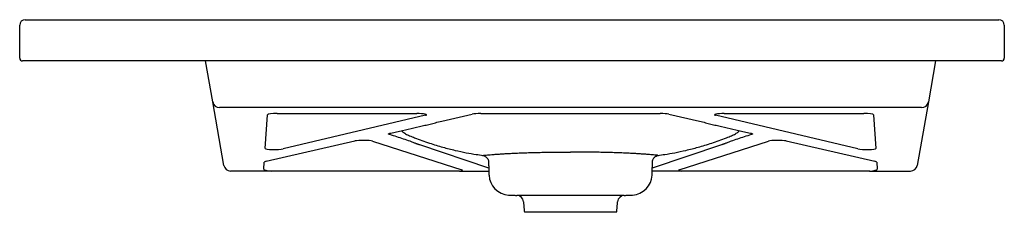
# Model space of a CAD drawing. Header units: millimetres. Extents: x 4259.67 to 4260.385, y 2419.876 to 2420.016.
import ezdxf

# ---------------------------------------------------------------- set-up
doc = ezdxf.new("R2010")
doc.units = ezdxf.units.MM
doc.layers.add('SANINDUSA', color=3, linetype='Continuous')

msp = doc.modelspace()

# ---------------------------------------------------------------- linework, layer by layer
at = {"layer": 'SANINDUSA'}
for p, q in [((4259.67041, 2419.98798), (4259.67041, 2420.01198)), ((4259.67441, 2420.01598), (4259.68041, 2420.01598)), ((4259.68041, 2420.01598), (4260.37541, 2420.01598)), ((4260.37541, 2420.01598), (4260.38141, 2420.01598)), ((4260.38541, 2420.01198), (4260.38541, 2419.98798)), ((4259.68041, 2419.98598), (4259.67241, 2419.98598)), ((4260.37541, 2419.98598), (4259.68041, 2419.98598)), ((4259.81056, 2419.95619), (4259.8053, 2419.98598)), ((4260.33552, 2419.98598), (4260.33026, 2419.95619)), ((4260.38341, 2419.98598), (4260.37541, 2419.98598)), ((4259.81868, 2419.91012), (4259.81056, 2419.95619)), ((4260.33026, 2419.95619), (4260.32214, 2419.91012)), ((4260.32534, 2419.95209), (4259.81548, 2419.95209)), ((4259.84869, 2419.92245), (4259.8504, 2419.9469)), ((4259.85745, 2419.94775), (4259.95881, 2419.94775)), ((4259.96513, 2419.94651), (4259.86182, 2419.92203)), ((4259.97684, 2419.94223), (4259.99906, 2419.9473)), ((4260.00525, 2419.94775), (4260.13556, 2419.94775)), ((4260.14176, 2419.9473), (4260.16397, 2419.94223)), ((4260.27899, 2419.92203), (4260.17569, 2419.94651)), ((4260.18201, 2419.94775), (4260.28337, 2419.94775)), ((4260.29041, 2419.9469), (4260.29212, 2419.92245)), ((4259.84943, 2419.91313), (4259.91386, 2419.92784)), ((4259.92658, 2419.92775), (4259.99154, 2419.90695)), ((4260.01103, 2419.90808), (4259.96087, 2419.92494)), ((4260.17994, 2419.92494), (4260.12979, 2419.90808)), ((4260.14927, 2419.90695), (4260.21424, 2419.92775)), ((4260.22696, 2419.92784), (4260.29139, 2419.91313)), ((4259.84763, 2419.90727), (4259.84799, 2419.91245)), ((4260.29282, 2419.91245), (4260.29319, 2419.90727)), ((4259.85309, 2419.90598), (4259.82361, 2419.90598)), ((4259.85951, 2419.90598), (4259.85309, 2419.90598)), ((4259.9851, 2419.90598), (4259.85951, 2419.90598)), ((4259.98986, 2419.90598), (4259.9851, 2419.90598)), ((4259.98986, 2419.90598), (4260.0111, 2419.90598)), ((4260.15095, 2419.90598), (4260.12972, 2419.90598)), ((4260.15572, 2419.90598), (4260.15095, 2419.90598)), ((4260.2813, 2419.90598), (4260.15572, 2419.90598)), ((4260.28773, 2419.90598), (4260.2813, 2419.90598)), ((4260.28773, 2419.90598), (4260.31721, 2419.90598)), ((4260.07041, 2419.88826), (4260.03151, 2419.88826)), ((4260.10931, 2419.88826), (4260.07041, 2419.88826)), ((4260.07041, 2419.87598), (4260.03691, 2419.87598)), ((4260.10391, 2419.87598), (4260.07041, 2419.87598))]:
    msp.add_line(p, q, dxfattribs=at)
for centre, radius, start, end in [((4259.67441, 2420.01198), 0.004, 90, 180), ((4260.38141, 2420.01198), 0.004, 0, 90), ((4259.67241, 2419.98798), 0.002, 180, 270), ((4260.38341, 2419.98798), 0.002, 270, 0), ((4259.81545, 2419.95707), 0.00497, 190.17138, 270.33939), ((4260.32537, 2419.95707), 0.00497, 269.66061, 349.82862), ((4259.8236, 2419.91098), 0.005, 190, 270), ((4260.31721, 2419.91098), 0.005, 270, 350), ((4260.0262, 2419.90355), 0.015, 182, 267.10533), ((4260.11462, 2419.90355), 0.015, 272.89467, 358), ((4260.03125, 2419.88327), 0.005, 5, 87.10533), ((4260.10957, 2419.88327), 0.005, 92.89467, 175)]:
    msp.add_arc(centre, radius, start, end, dxfattribs=at)
for centre, major_axis, ratio, start_param, end_param in [((4259.85742, 2419.9469), (0.00702, 0), 0.121739, 1.567095, 3.133025), ((4259.95885, 2419.9469), (0.00705, -0.00001), 0.121223, 5.81158, 7.860095), ((4260.00524, 2419.9469), (0.00701, 0), 0.121928, 1.568561, 2.650648), ((4260.13558, 2419.9469), (0.00701, 0), 0.121928, 0.490945, 1.573031), ((4260.18197, 2419.9469), (0.00705, 0.00001), 0.121223, 1.564683, 3.613198), ((4260.2834, 2419.9469), (0.00702, 0), 0.121739, 0.008568, 1.574498), ((4259.92003, 2419.92744), (0.007, 0), 0.121995, 0.364058, 2.650825), ((4260.22078, 2419.92744), (0.007, 0), 0.121995, 0.490767, 2.777535), ((4259.85571, 2419.92247), (0.00702, 0.00003), 0.131755, 3.131879, 5.768411), ((4260.28511, 2419.92247), (0.00702, -0.00003), 0.131755, 3.656367, 6.292898), ((4259.86002, 2419.91244), (0.01203, 0.00001), 0.122237, 2.648366, 3.132933), ((4260.28079, 2419.91244), (0.01203, -0.00001), 0.122237, 0.008659, 0.493226), ((4259.85966, 2419.90727), (0.01203, 0.00002), 0.123826, 3.132722, 4.158955), ((4259.98499, 2419.90665), (0.00704, -0.00002), 0.123479, 5.440797, 6.654198), ((4260.15583, 2419.90665), (0.00704, 0.00002), 0.123479, 2.77058, 3.983981), ((4260.28116, 2419.90727), (0.01203, -0.00002), 0.123826, 5.265823, 6.292056)]:
    msp.add_ellipse(centre, major_axis=major_axis, ratio=ratio, start_param=start_param, end_param=end_param, dxfattribs=at)
for points, knots in [([(4259.93982, 2419.93361), (4259.94129, 2419.93391), (4259.94273, 2419.93422), (4259.94558, 2419.93483), (4259.94699, 2419.93514), (4259.95118, 2419.93607), (4259.95393, 2419.93669), (4259.95934, 2419.93794), (4259.96201, 2419.93857), (4259.96593, 2419.93952), (4259.96723, 2419.93983), (4259.96978, 2419.94047), (4259.97105, 2419.94079), (4259.97228, 2419.94111)], [0, 0, 0, 0, 0.125, 0.125, 0.25, 0.25, 0.5, 0.5, 0.75, 0.75, 0.875, 0.875, 1, 1, 1, 1]), ([(4260.16854, 2419.94111), (4260.16977, 2419.94079), (4260.17103, 2419.94047), (4260.17359, 2419.93983), (4260.17489, 2419.93952), (4260.17881, 2419.93857), (4260.18148, 2419.93794), (4260.18689, 2419.93669), (4260.18963, 2419.93607), (4260.19383, 2419.93514), (4260.19524, 2419.93483), (4260.19809, 2419.93422), (4260.19953, 2419.93391), (4260.20099, 2419.93361)], [0, 0, 0, 0, 0.125, 0.125, 0.25, 0.25, 0.5, 0.5, 0.75, 0.75, 0.875, 0.875, 1, 1, 1, 1]), ([(4259.93912, 2419.93242), (4259.9388, 2419.93252), (4259.93858, 2419.93261), (4259.93838, 2419.93277), (4259.93834, 2419.93282), (4259.9383, 2419.93292), (4259.93831, 2419.93297), (4259.93837, 2419.93307), (4259.93843, 2419.93312), (4259.93858, 2419.93322), (4259.93868, 2419.93327), (4259.93906, 2419.93342), (4259.9394, 2419.93352), (4259.93982, 2419.93361)], [0, 0, 0, 0, 0.25, 0.25, 0.375, 0.375, 0.5, 0.5, 0.625, 0.625, 0.75, 0.75, 1, 1, 1, 1]), ([(4259.95818, 2419.92594), (4259.95749, 2419.92621), (4259.95678, 2419.92649), (4259.95533, 2419.92703), (4259.95459, 2419.92731), (4259.95234, 2419.92812), (4259.95079, 2419.92866), (4259.9476, 2419.92974), (4259.94597, 2419.93028), (4259.94262, 2419.93135), (4259.9409, 2419.93189), (4259.93912, 2419.93242)], [0, 0, 0, 0, 0.125, 0.125, 0.25, 0.25, 0.5, 0.5, 0.75, 0.75, 1, 1, 1, 1]), ([(4259.94764, 2419.93523), (4259.94821, 2419.93476), (4259.94964, 2419.9336), (4259.95147, 2419.93245), (4259.95293, 2419.93188), (4259.95342, 2419.93169)], [0, 0, 0, 0, 0.306515, 0.766253, 1, 1, 1, 1]), ([(4260.20169, 2419.93242), (4260.19992, 2419.93189), (4260.1982, 2419.93135), (4260.19485, 2419.93028), (4260.19321, 2419.92974), (4260.19003, 2419.92866), (4260.18848, 2419.92812), (4260.18623, 2419.92731), (4260.18549, 2419.92703), (4260.18403, 2419.92649), (4260.18332, 2419.92621), (4260.18264, 2419.92594)], [0, 0, 0, 0, 0.25, 0.25, 0.5, 0.5, 0.75, 0.75, 0.875, 0.875, 1, 1, 1, 1]), ([(4260.1874, 2419.93169), (4260.18787, 2419.93187), (4260.18932, 2419.93243), (4260.19115, 2419.93357), (4260.19259, 2419.93475), (4260.19317, 2419.93523)], [0, 0, 0, 0, 0.223619, 0.688727, 1, 1, 1, 1]), ([(4260.20099, 2419.93361), (4260.20142, 2419.93352), (4260.20176, 2419.93342), (4260.20213, 2419.93328), (4260.20224, 2419.93323), (4260.20239, 2419.93312), (4260.20245, 2419.93307), (4260.20251, 2419.93297), (4260.20251, 2419.93292), (4260.20248, 2419.93282), (4260.20244, 2419.93277), (4260.20224, 2419.93262), (4260.20202, 2419.93252), (4260.20169, 2419.93242)], [0, 0, 0, 0, 0.25, 0.25, 0.375, 0.375, 0.5, 0.5, 0.625, 0.625, 0.75, 0.75, 1, 1, 1, 1]), ([(4259.95342, 2419.93169), (4259.95469, 2419.93117), (4259.95944, 2419.92918), (4259.96754, 2419.92637), (4259.97736, 2419.92334), (4259.98633, 2419.92104), (4259.99442, 2419.91933), (4260.00119, 2419.91814), (4260.00526, 2419.9176), (4260.00694, 2419.91738)], [0, 0, 0, 0, 0.073675, 0.276951, 0.461232, 0.627363, 0.776078, 0.907948, 1, 1, 1, 1]), ([(4260.13388, 2419.91738), (4260.13556, 2419.9176), (4260.13963, 2419.91814), (4260.14641, 2419.91933), (4260.15449, 2419.92104), (4260.16346, 2419.92334), (4260.17329, 2419.92637), (4260.18139, 2419.92918), (4260.18613, 2419.93117), (4260.1874, 2419.93169)], [0, 0, 0, 0, 0.092136, 0.224014, 0.372738, 0.538878, 0.723171, 0.926459, 1, 1, 1, 1]), ([(4260.00694, 2419.91738), (4260.00706, 2419.91739), (4260.00737, 2419.91742), (4260.00841, 2419.91752), (4260.00997, 2419.91768), (4260.01196, 2419.91786), (4260.01435, 2419.91806), (4260.01717, 2419.91826), (4260.02038, 2419.91847), (4260.0239, 2419.91868), (4260.02774, 2419.91887), (4260.03192, 2419.91906), (4260.03637, 2419.91923), (4260.041, 2419.91938), (4260.04582, 2419.91951), (4260.05087, 2419.91962), (4260.05665, 2419.9197), (4260.06318, 2419.91976), (4260.06799, 2419.91977), (4260.07041, 2419.91977)], [0, 0, 0, 0, 0.037775, 0.096073, 0.154373, 0.211087, 0.267802, 0.326199, 0.384598, 0.441401, 0.498204, 0.556631, 0.615059, 0.671712, 0.728365, 0.786602, 0.84484, 0.921929, 1, 1, 1, 1]), ([(4260.13388, 2419.91738), (4260.13376, 2419.91739), (4260.13344, 2419.91742), (4260.13241, 2419.91752), (4260.13085, 2419.91768), (4260.12886, 2419.91786), (4260.12646, 2419.91806), (4260.12364, 2419.91826), (4260.12044, 2419.91847), (4260.11692, 2419.91868), (4260.11307, 2419.91887), (4260.1089, 2419.91906), (4260.10445, 2419.91923), (4260.09982, 2419.91938), (4260.09499, 2419.91951), (4260.08995, 2419.91962), (4260.08416, 2419.9197), (4260.07764, 2419.91976), (4260.07283, 2419.91977), (4260.07041, 2419.91977)], [0, 0, 0, 0, 0.037772, 0.09607, 0.15437, 0.211084, 0.267799, 0.326197, 0.384596, 0.441399, 0.498202, 0.55663, 0.615058, 0.671711, 0.728364, 0.786601, 0.844839, 0.921928, 1, 1, 1, 1]), ([(4260.00658, 2419.91734), (4260.00672, 2419.91732), (4260.00707, 2419.91727), (4260.00775, 2419.91705), (4260.00853, 2419.91667), (4260.00932, 2419.91607), (4260.01004, 2419.91525), (4260.01057, 2419.91422), (4260.01085, 2419.9133), (4260.01084, 2419.91274), (4260.01083, 2419.91257)], [0, 0, 0, 0, 0.067801, 0.176614, 0.302735, 0.441512, 0.596989, 0.761493, 0.929893, 1, 1, 1, 1]), ([(4260.12997, 2419.91257), (4260.12996, 2419.91264), (4260.12993, 2419.91314), (4260.13017, 2419.91401), (4260.13066, 2419.91505), (4260.13131, 2419.91587), (4260.13202, 2419.91648), (4260.13275, 2419.91691), (4260.13344, 2419.91718), (4260.13395, 2419.91731), (4260.13418, 2419.91733), (4260.13424, 2419.91734)], [0, 0, 0, 0, 0.029032, 0.211159, 0.372684, 0.518474, 0.651265, 0.771649, 0.87878, 0.969772, 1, 1, 1, 1])]:
    msp.add_open_spline(points, degree=3, knots=knots, dxfattribs=at)
for points, degree in [([(4259.97228, 2419.94111), (4259.97372, 2419.94149), (4259.97523, 2419.94186), (4259.97684, 2419.94223)], 3), ([(4260.16397, 2419.94223), (4260.16558, 2419.94186), (4260.16709, 2419.94149), (4260.16854, 2419.94111)], 3), ([(4259.96087, 2419.92494), (4259.95818, 2419.92594)], 1), ([(4260.18264, 2419.92594), (4260.17994, 2419.92494)], 1), ([(4260.01087, 2419.91257), (4260.0112, 2419.90302)], 1), ([(4260.12961, 2419.90302), (4260.12995, 2419.91257)], 1), ([(4260.02544, 2419.88857), (4260.03151, 2419.88826)], 1), ([(4260.03623, 2419.8837), (4260.03691, 2419.87598)], 1), ([(4260.10391, 2419.87598), (4260.10458, 2419.8837)], 1), ([(4260.10931, 2419.88826), (4260.11538, 2419.88857)], 1)]:
    msp.add_open_spline(points, degree=degree, dxfattribs=at)

doc.saveas('drawing.dxf')
